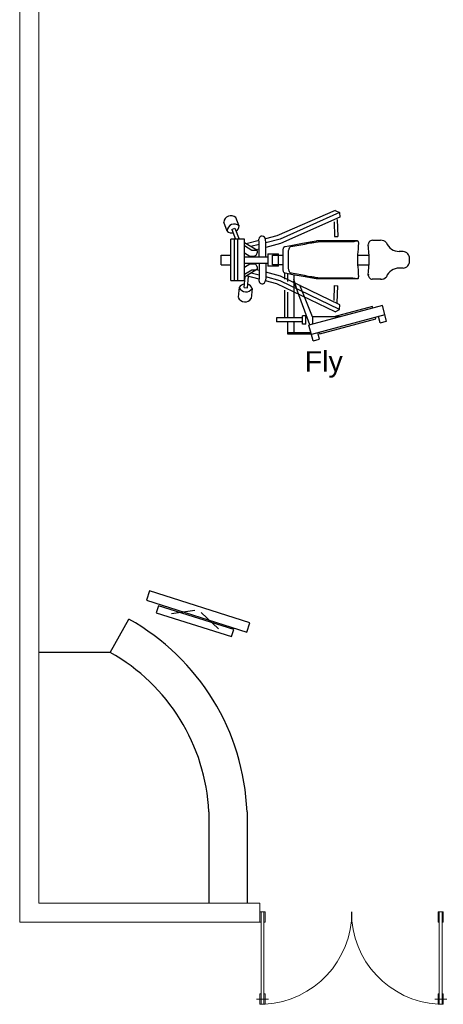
# Model space of a CAD drawing. Header units: millimetres. Extents: x 217.8 to 250.3, y 155.3 to 171.1.
# Tile 1 of 35: x 217.8 to 221.1, y 155.3 to 163. Entities that reach past the tile are written whole.
import ezdxf

# ---------------------------------------------------------------- set-up
doc = ezdxf.new("R2010")
doc.units = ezdxf.units.MM
doc.layers.add('ARREDI_attrezzature', color=175, linetype='Continuous')
for name, color, linetype, lineweight in [('MURATURA_sezioni', 5, 'Continuous', 18), ('PORTE_infissi', 252, 'Continuous', 5), ('TESTO', 253, 'Continuous', 25)]:
    doc.layers.add(name, color=color, linetype=linetype, lineweight=lineweight)
doc.styles.get("Standard").update_dxf_attribs({"font": 'ARIAL.TTF'})

msp = doc.modelspace()

# ---------------------------------------------------------------- linework, layer by layer
at = {"layer": 'ARREDI_attrezzature'}
for p, q in [((220.2364, 161.5382), (219.7791, 161.3383)), ((220.2712, 161.52), (219.8051, 161.3133)), ((220.2364, 161.5382), (220.2712, 161.52)), ((220.2718, 161.5205), (220.2749, 161.4836)), ((219.3906, 161.3737), (219.3626, 161.4449)), ((219.4837, 161.4145), (219.4569, 161.4827)), ((220.2749, 161.4836), (219.8093, 161.2773)), ((220.2283, 161.448), (220.2331, 161.3318)), ((220.2529, 161.4668), (220.2584, 161.3326)), ((219.4257, 161.3885), (219.4492, 161.3982)), ((219.4257, 161.3885), (219.456, 161.3117)), ((219.4492, 161.3982), (219.4833, 161.3117)), ((219.7791, 161.3383), (219.6893, 161.3149)), ((219.4171, 160.9878), (219.4171, 161.3117)), ((219.5243, 161.3117), (219.4171, 161.3117)), ((219.4455, 161.3117), (219.4455, 160.9878)), ((219.4737, 160.9878), (219.4737, 161.3117)), ((219.5242, 160.9878), (219.5242, 161.3117)), ((219.6221, 161.2248), (219.5242, 161.2843)), ((219.5242, 161.2616), (219.5831, 161.2258)), ((219.5243, 161.3021), (219.5243, 161.3117)), ((219.6399, 161.3021), (219.5384, 161.2757)), ((219.6415, 161.2708), (219.5749, 161.2535)), ((219.6415, 161.2871), (219.6389, 161.3118)), ((219.6415, 161.1744), (219.6415, 161.2871)), ((219.6921, 161.2871), (219.6895, 161.3106)), ((219.8051, 161.3133), (219.6921, 161.2839)), ((219.6921, 161.1744), (219.6921, 161.2871)), ((219.8093, 161.2773), (219.6921, 161.2468)), ((219.8453, 161.2545), (219.9024, 161.2656)), ((219.8905, 161.2543), (219.9059, 161.2571)), ((219.9024, 161.2656), (219.9802, 161.2799)), ((219.9059, 161.2571), (219.9369, 161.2628)), ((219.9059, 161.2571), (219.9059, 161.2571)), ((219.9369, 161.2628), (219.9985, 161.274)), ((219.9369, 161.2628), (219.9369, 161.2628)), ((219.9802, 161.2799), (220.0871, 161.2987)), ((219.9985, 161.274), (220.0281, 161.2794)), ((219.9985, 161.274), (219.9985, 161.274)), ((220.0281, 161.2794), (220.0429, 161.2821)), ((220.0281, 161.2794), (220.0281, 161.2794)), ((220.0429, 161.2821), (220.0508, 161.2836)), ((220.0429, 161.2821), (220.0429, 161.2821)), ((220.0508, 161.2836), (220.0549, 161.2843)), ((220.0508, 161.2836), (220.0508, 161.2836)), ((220.0549, 161.2843), (220.0593, 161.285)), ((220.0549, 161.2843), (220.0549, 161.2843)), ((220.0593, 161.285), (220.0705, 161.2864)), ((220.0593, 161.285), (220.0593, 161.285)), ((220.0705, 161.2864), (220.082, 161.2878)), ((220.0705, 161.2864), (220.0705, 161.2864)), ((220.082, 161.2878), (220.1028, 161.2905)), ((220.082, 161.2878), (220.082, 161.2878)), ((220.0871, 161.2987), (220.0896, 161.2991)), ((220.0871, 161.2987), (220.0871, 161.2987)), ((220.0896, 161.2991), (220.0922, 161.2996)), ((220.0896, 161.2991), (220.0896, 161.2991)), ((220.0922, 161.2996), (220.0922, 161.2996)), ((220.0922, 161.2996), (220.0938, 161.2996)), ((220.0928, 161.2996), (220.0922, 161.2996)), ((220.0922, 161.2996), (220.0922, 161.2996)), ((220.0941, 161.2996), (220.0928, 161.2996)), ((220.0963, 161.2996), (220.0941, 161.2996)), ((220.099, 161.2996), (220.0963, 161.2996)), ((220.1034, 161.2996), (220.099, 161.2996)), ((220.1028, 161.2905), (220.3868, 161.2943)), ((220.1028, 161.2905), (220.1028, 161.2905)), ((220.108, 161.2996), (220.1034, 161.2996)), ((220.4076, 161.2996), (220.108, 161.2996)), ((220.2331, 161.3318), (220.2584, 161.3326)), ((220.3868, 161.2943), (220.3949, 161.2958)), ((220.3949, 161.2958), (220.4067, 161.2982)), ((220.3949, 161.2958), (220.3949, 161.2958)), ((220.4067, 161.2982), (220.4117, 161.2994)), ((220.4067, 161.2982), (220.4067, 161.2982)), ((220.4125, 161.2996), (220.4076, 161.2996)), ((220.4117, 161.2994), (220.4129, 161.2997)), ((220.4117, 161.2994), (220.4117, 161.2994)), ((220.4125, 161.2996), (220.4125, 161.2996)), ((220.4129, 161.2997), (220.4129, 161.2997)), ((220.4129, 161.2997), (220.4141, 161.2995)), ((220.4141, 161.2995), (220.4141, 161.2995)), ((220.4141, 161.2995), (220.4154, 161.2984)), ((220.4154, 161.2984), (220.4162, 161.2973)), ((220.4162, 161.2973), (220.4162, 161.2973)), ((220.4162, 161.2973), (220.4176, 161.2941)), ((220.4176, 161.2941), (220.4188, 161.2901)), ((220.4179, 161.2635), (220.4177, 161.2612)), ((220.4177, 161.2612), (220.4177, 161.2612)), ((220.4177, 161.2612), (220.4177, 161.2518)), ((220.4183, 161.2658), (220.4179, 161.2635)), ((220.4179, 161.2635), (220.4179, 161.2635)), ((220.4193, 161.2705), (220.4183, 161.2658)), ((220.4183, 161.2658), (220.4183, 161.2658)), ((220.4188, 161.2901), (220.4193, 161.2869)), ((220.4193, 161.2869), (220.4193, 161.2869)), ((220.4193, 161.2869), (220.4199, 161.2835)), ((220.42, 161.2744), (220.4193, 161.2705)), ((220.4193, 161.2705), (220.4193, 161.2705)), ((220.4199, 161.2835), (220.4199, 161.2835)), ((220.4199, 161.2835), (220.4203, 161.2794)), ((220.4203, 161.2794), (220.42, 161.2744)), ((220.4203, 161.2794), (220.4203, 161.2794)), ((220.5296, 161.3031), (220.5932, 161.3032)), ((219.3425, 161.1116), (219.3425, 161.1878)), ((219.3425, 161.1878), (219.4171, 161.1878)), ((219.5242, 161.2055), (219.5666, 161.1798)), ((219.5666, 161.1798), (219.6012, 161.1798)), ((219.5831, 161.2258), (219.6177, 161.2258)), ((219.6012, 161.1798), (219.6068, 161.181)), ((219.6068, 161.181), (219.6095, 161.1823)), ((219.6095, 161.1823), (219.6127, 161.1845)), ((219.6127, 161.1845), (219.6164, 161.1878)), ((219.6164, 161.1878), (219.62, 161.192)), ((219.6415, 161.2337), (219.6177, 161.2275)), ((219.6186, 161.2258), (219.6177, 161.2258)), ((219.6226, 161.2245), (219.6186, 161.2258)), ((219.62, 161.192), (219.6228, 161.1964)), ((219.6239, 161.2236), (219.6226, 161.2245)), ((219.6226, 161.2245), (219.6226, 161.2245)), ((219.6228, 161.1964), (219.6251, 161.2012)), ((219.6254, 161.2218), (219.6239, 161.2236)), ((219.6251, 161.2012), (219.6257, 161.2028)), ((219.6265, 161.2198), (219.6254, 161.2218)), ((219.6257, 161.2028), (219.6276, 161.2114)), ((219.6273, 161.2172), (219.6265, 161.2198)), ((219.6277, 161.2143), (219.6273, 161.2172)), ((219.6276, 161.2114), (219.6277, 161.2143)), ((219.7099, 161.1967), (219.7919, 161.1967)), ((219.7099, 161.1967), (219.7099, 161.1014)), ((219.7443, 161.1871), (219.828, 161.1871)), ((219.7443, 161.1109), (219.7443, 161.1871)), ((219.7919, 161.1014), (219.7919, 161.1967)), ((219.828, 161.2155), (219.8283, 161.2233)), ((219.828, 161.2142), (219.828, 161.2155)), ((219.828, 161.2155), (219.828, 161.2155)), ((219.828, 161.2129), (219.828, 161.2142)), ((219.828, 161.2142), (219.828, 161.2142)), ((219.828, 161.0866), (219.828, 161.2129)), ((219.828, 161.2129), (219.828, 161.2129)), ((219.8283, 161.2233), (219.8292, 161.2313)), ((219.8292, 161.2313), (219.8296, 161.2339)), ((219.8296, 161.2339), (219.8309, 161.2399)), ((219.8296, 161.2339), (219.8296, 161.2339)), ((219.8309, 161.2399), (219.8324, 161.2443)), ((219.8324, 161.2443), (219.8341, 161.2477)), ((219.8341, 161.2477), (219.8362, 161.2508)), ((219.8341, 161.2477), (219.8341, 161.2477)), ((219.8362, 161.2508), (219.8383, 161.2527)), ((219.8383, 161.2527), (219.8402, 161.2536)), ((219.8402, 161.2536), (219.8427, 161.254)), ((219.8402, 161.2536), (219.8402, 161.2536)), ((219.8427, 161.254), (219.8453, 161.2545)), ((219.8427, 161.254), (219.8427, 161.254)), ((219.8453, 161.2545), (219.8453, 161.2545)), ((219.87, 161.2144), (219.8701, 161.2171)), ((219.87, 161.2116), (219.87, 161.2144)), ((219.87, 161.2144), (219.87, 161.2144)), ((219.87, 161.2062), (219.87, 161.2116)), ((219.87, 161.2116), (219.87, 161.2116)), ((219.87, 161.1951), (219.87, 161.2062)), ((219.87, 161.2062), (219.87, 161.2062)), ((219.87, 161.1517), (219.87, 161.1951)), ((219.87, 161.1951), (219.87, 161.1951)), ((219.8701, 161.2171), (219.8711, 161.221)), ((219.8701, 161.2171), (219.8701, 161.2171)), ((219.8711, 161.221), (219.8715, 161.2223)), ((219.8715, 161.2223), (219.8734, 161.2272)), ((219.8715, 161.2223), (219.8715, 161.2223)), ((219.8734, 161.2272), (219.8758, 161.2339)), ((219.8734, 161.2272), (219.8734, 161.2272)), ((219.8758, 161.2339), (219.8764, 161.2362)), ((219.8764, 161.2362), (219.8783, 161.2431)), ((219.8764, 161.2362), (219.8764, 161.2362)), ((219.8783, 161.2431), (219.8792, 161.2453)), ((219.8792, 161.2453), (219.8809, 161.2487)), ((219.8792, 161.2453), (219.8792, 161.2453)), ((219.8809, 161.2487), (219.8827, 161.2512)), ((219.8827, 161.2512), (219.8847, 161.2528)), ((219.8827, 161.2512), (219.8827, 161.2512)), ((219.8847, 161.2528), (219.8866, 161.2536)), ((219.8847, 161.2528), (219.8847, 161.2528)), ((219.8866, 161.2536), (219.8905, 161.2543)), ((219.8866, 161.2536), (219.8866, 161.2536)), ((219.8905, 161.2543), (219.8905, 161.2543)), ((220.4134, 161.1921), (220.4122, 161.1695)), ((220.4131, 161.1878), (220.505, 161.1878)), ((220.415, 161.2115), (220.4134, 161.1921)), ((220.4177, 161.2339), (220.415, 161.2115)), ((220.4177, 161.2518), (220.4177, 161.2518)), ((220.4177, 161.2518), (220.4177, 161.2339)), ((220.4177, 161.2339), (220.4177, 161.2339)), ((220.7708, 161.2145), (220.7405, 161.2153)), ((219.3425, 161.1116), (219.4171, 161.1116)), ((219.5242, 161.1744), (219.7099, 161.1744)), ((219.5242, 161.1236), (219.7099, 161.1236)), ((219.5242, 161.0925), (219.5666, 161.1183)), ((219.5666, 161.1183), (219.6012, 161.1183)), ((219.6019, 161.1183), (219.6012, 161.1183)), ((219.6044, 161.1179), (219.6019, 161.1183)), ((219.6072, 161.117), (219.6044, 161.1179)), ((219.6105, 161.1152), (219.6072, 161.117)), ((219.614, 161.1126), (219.6105, 161.1152)), ((219.6171, 161.1095), (219.614, 161.1126)), ((219.6207, 161.105), (219.6171, 161.1095)), ((219.6257, 161.0953), (219.6207, 161.105)), ((219.6415, 161.1236), (219.6415, 161.011)), ((219.6921, 161.1236), (219.6921, 161.011)), ((219.828, 161.1109), (219.7443, 161.1109)), ((219.87, 161.1071), (219.87, 161.1517)), ((219.87, 161.1517), (219.87, 161.1517)), ((219.87, 161.0847), (219.87, 161.1071)), ((219.87, 161.1071), (219.87, 161.1071)), ((220.4122, 161.1695), (220.4119, 161.151)), ((220.4119, 161.151), (220.4122, 161.1306)), ((220.4122, 161.1306), (220.4132, 161.11)), ((220.4131, 161.1116), (220.505, 161.1116)), ((220.4132, 161.11), (220.4147, 161.0912)), ((220.82, 161.1406), (220.82, 161.1597)), ((219.6221, 161.0733), (219.5242, 161.0138)), ((219.5242, 161.0365), (219.5831, 161.0723)), ((219.6415, 161.0287), (219.5765, 161.0456)), ((219.5831, 161.0723), (219.6177, 161.0723)), ((219.6177, 161.0723), (219.6221, 161.0733)), ((219.6415, 161.0658), (219.6193, 161.0716)), ((219.6221, 161.0733), (219.6226, 161.0736)), ((219.6226, 161.0736), (219.6258, 161.0769)), ((219.6226, 161.0736), (219.6226, 161.0736)), ((219.6262, 161.0938), (219.6257, 161.0953)), ((219.6258, 161.0769), (219.6268, 161.079)), ((219.6273, 161.0893), (219.6262, 161.0938)), ((219.6268, 161.079), (219.6275, 161.0819)), ((219.6277, 161.0855), (219.6273, 161.0893)), ((219.6275, 161.0819), (219.6277, 161.0855)), ((219.8093, 161.0222), (219.6921, 161.0527)), ((219.7919, 161.1014), (219.7099, 161.1014)), ((219.828, 161.0852), (219.828, 161.0866)), ((219.828, 161.0866), (219.828, 161.0866)), ((219.828, 161.0839), (219.828, 161.0852)), ((219.828, 161.0852), (219.828, 161.0852)), ((219.828, 161.0813), (219.828, 161.0839)), ((219.828, 161.0839), (219.828, 161.0839)), ((219.8285, 161.0733), (219.828, 161.0813)), ((219.8296, 161.0656), (219.8285, 161.0733)), ((219.8305, 161.0613), (219.8296, 161.0656)), ((219.8296, 161.0656), (219.8296, 161.0656)), ((219.8322, 161.0559), (219.8305, 161.0613)), ((219.8341, 161.0518), (219.8322, 161.0559)), ((219.8345, 161.0509), (219.8341, 161.0518)), ((219.8341, 161.0518), (219.8341, 161.0518)), ((219.8363, 161.0486), (219.8345, 161.0509)), ((219.8384, 161.0468), (219.8363, 161.0486)), ((219.8402, 161.0459), (219.8384, 161.0468)), ((219.8427, 161.0454), (219.8402, 161.0459)), ((219.8402, 161.0459), (219.8402, 161.0459)), ((219.8418, 160.9973), (219.8418, 161.0456)), ((219.8453, 161.045), (219.8427, 161.0454)), ((219.8427, 161.0454), (219.8427, 161.0454)), ((219.9062, 161.0332), (219.8453, 161.045)), ((219.8453, 161.045), (219.8453, 161.045)), ((219.8632, 161.0417), (219.8632, 160.981)), ((219.8702, 161.082), (219.87, 161.0847)), ((219.87, 161.0847), (219.87, 161.0847)), ((219.8709, 161.0792), (219.8702, 161.082)), ((219.8702, 161.082), (219.8702, 161.082)), ((219.8729, 161.0737), (219.8709, 161.0792)), ((219.8709, 161.0792), (219.8709, 161.0792)), ((219.8746, 161.0692), (219.8729, 161.0737)), ((219.8729, 161.0737), (219.8729, 161.0737)), ((219.8764, 161.0633), (219.8746, 161.0692)), ((219.8783, 161.0565), (219.8764, 161.0633)), ((219.8764, 161.0633), (219.8764, 161.0633)), ((219.8804, 161.0518), (219.8783, 161.0565)), ((219.8816, 161.0497), (219.8804, 161.0518)), ((219.8804, 161.0518), (219.8804, 161.0518)), ((219.8836, 161.0475), (219.8816, 161.0497)), ((219.8853, 161.0463), (219.8836, 161.0475)), ((219.8836, 161.0475), (219.8836, 161.0475)), ((219.887, 161.0458), (219.8853, 161.0463)), ((219.8853, 161.0463), (219.8853, 161.0463)), ((219.894, 161.0445), (219.887, 161.0458)), ((219.887, 161.0458), (219.887, 161.0458)), ((219.9084, 161.0419), (219.894, 161.0445)), ((219.894, 161.0445), (219.894, 161.0445)), ((219.9849, 161.0188), (219.9062, 161.0332)), ((219.938, 161.0365), (219.9084, 161.0419)), ((219.9084, 161.0419), (219.9084, 161.0419)), ((219.9137, 161.0325), (219.9137, 160.9424)), ((219.9966, 161.0258), (219.938, 161.0365)), ((219.938, 161.0365), (219.938, 161.0365)), ((220.0264, 161.0203), (219.9966, 161.0258)), ((219.9966, 161.0258), (219.9966, 161.0258)), ((220.4147, 161.0912), (220.4169, 161.072)), ((220.4169, 161.072), (220.4177, 161.0656)), ((220.4177, 161.0656), (220.4177, 161.0656)), ((220.4177, 161.0656), (220.4177, 161.046)), ((220.4177, 161.046), (220.4177, 161.046)), ((220.4177, 161.046), (220.4177, 161.0413)), ((220.4177, 161.0413), (220.4177, 161.0413)), ((220.4177, 161.0413), (220.4177, 161.0389)), ((220.4177, 161.0389), (220.4177, 161.0389)), ((220.4177, 161.0389), (220.4178, 161.0364)), ((220.4178, 161.0364), (220.4178, 161.0364)), ((220.4178, 161.0364), (220.4188, 161.0315)), ((220.4188, 161.0315), (220.4188, 161.0315)), ((220.4188, 161.0315), (220.4198, 161.0269)), ((220.4198, 161.0269), (220.4198, 161.0269)), ((220.4198, 161.0269), (220.4203, 161.0224)), ((220.7708, 161.0858), (220.7405, 161.085)), ((219.4171, 160.9878), (219.5243, 160.9878)), ((219.5225, 160.9336), (219.531, 161.0179)), ((219.5243, 160.9878), (219.5243, 160.9973)), ((219.6401, 160.9974), (219.54, 161.0234)), ((219.5478, 160.9315), (219.5566, 161.0191)), ((219.6415, 161.011), (219.639, 160.9874)), ((219.7791, 160.9612), (219.6892, 160.9846)), ((219.6921, 161.011), (219.6895, 160.9874)), ((219.8051, 160.9862), (219.6921, 161.0156)), ((220.2364, 160.7413), (219.7791, 160.9612)), ((220.2712, 160.7595), (219.8051, 160.9862)), ((220.2749, 160.7959), (219.8093, 161.0222)), ((219.9327, 160.9278), (219.9137, 160.999)), ((219.9137, 160.988), (219.9137, 160.6941)), ((220.0375, 160.6395), (219.9137, 160.9814)), ((220.0597, 160.7036), (219.961, 160.9518)), ((220.0871, 161.0008), (219.9849, 161.0188)), ((220.0417, 161.0176), (220.0264, 161.0203)), ((220.0264, 161.0203), (220.0264, 161.0203)), ((220.049, 161.0162), (220.0417, 161.0176)), ((220.0417, 161.0176), (220.0417, 161.0176)), ((220.0528, 161.0155), (220.049, 161.0162)), ((220.049, 161.0162), (220.049, 161.0162)), ((220.0572, 161.0148), (220.0528, 161.0155)), ((220.0528, 161.0155), (220.0528, 161.0155)), ((220.0671, 161.0135), (220.0572, 161.0148)), ((220.0572, 161.0148), (220.0572, 161.0148)), ((220.0731, 161.0128), (220.0671, 161.0135)), ((220.0671, 161.0135), (220.0671, 161.0135)), ((220.0791, 161.012), (220.0731, 161.0128)), ((220.0731, 161.0128), (220.0731, 161.0128)), ((220.1003, 161.0093), (220.0791, 161.012)), ((220.0791, 161.012), (220.0791, 161.012)), ((220.0896, 161.0003), (220.0871, 161.0008)), ((220.0871, 161.0008), (220.0871, 161.0008)), ((220.0922, 160.9999), (220.0896, 161.0003)), ((220.0896, 161.0003), (220.0896, 161.0003)), ((220.0914, 160.9999), (220.0907, 160.9999)), ((220.0922, 160.9999), (220.0914, 160.9999)), ((220.0914, 160.9999), (220.0914, 160.9999)), ((220.4125, 160.9999), (220.0922, 160.9999)), ((220.0922, 160.9999), (220.0922, 160.9999)), ((220.0938, 160.9999), (220.0922, 160.9999)), ((220.0922, 160.9999), (220.0922, 160.9999)), ((220.0938, 160.9999), (220.0938, 160.9999)), ((220.3753, 161.0071), (220.1003, 161.0093)), ((220.1003, 161.0093), (220.1003, 161.0093)), ((220.2283, 160.8315), (220.2331, 160.9477)), ((220.2331, 160.9477), (220.2584, 160.9469)), ((220.3949, 161.0037), (220.3753, 161.0071)), ((220.4061, 161.0014), (220.3949, 161.0037)), ((220.3949, 161.0037), (220.3949, 161.0037)), ((220.4111, 161.0002), (220.4061, 161.0014)), ((220.4061, 161.0014), (220.4061, 161.0014)), ((220.4122, 160.9999), (220.4111, 161.0002)), ((220.4111, 161.0002), (220.4111, 161.0002)), ((220.4133, 160.9998), (220.4122, 160.9999)), ((220.4122, 160.9999), (220.4122, 160.9999)), ((220.4125, 160.9999), (220.4125, 160.9999)), ((220.4139, 161), (220.4133, 160.9998)), ((220.4133, 160.9998), (220.4133, 160.9998)), ((220.4155, 161.0012), (220.4139, 161)), ((220.4169, 161.0034), (220.4155, 161.0012)), ((220.4155, 161.0012), (220.4155, 161.0012)), ((220.4181, 161.0064), (220.4169, 161.0034)), ((220.419, 161.0106), (220.4181, 161.0064)), ((220.4202, 161.0182), (220.419, 161.0106)), ((220.419, 161.0106), (220.419, 161.0106)), ((220.4203, 161.0203), (220.4202, 161.0182)), ((220.4202, 161.0182), (220.4202, 161.0182)), ((220.4203, 161.0224), (220.4203, 161.0224)), ((220.4203, 161.0224), (220.4203, 161.0203)), ((220.4203, 161.0203), (220.4203, 161.0203)), ((220.5946, 160.9984), (220.529, 160.9984)), ((219.4844, 160.9349), (219.4765, 160.8563)), ((219.5225, 160.9336), (219.5478, 160.9315)), ((219.5855, 160.925), (219.5776, 160.8463)), ((219.8418, 160.6941), (219.8418, 160.9133)), ((219.8632, 160.8969), (219.8632, 160.6941)), ((220.2529, 160.8127), (220.2584, 160.9469)), ((220.2719, 160.7598), (220.2749, 160.7959)), ((220.6079, 160.7923), (220.0313, 160.6378)), ((220.6276, 160.7187), (220.051, 160.5642)), ((220.5309, 160.7848), (220.228, 160.7037)), ((220.2364, 160.7413), (220.2719, 160.7598)), ((220.5342, 160.7726), (220.5309, 160.7848)), ((220.6407, 160.6696), (220.6079, 160.7923)), ((219.981, 160.6941), (219.7765, 160.6941)), ((219.7765, 160.6941), (219.7765, 160.6624)), ((219.981, 160.6624), (219.7765, 160.6624)), ((219.8632, 160.6624), (219.8632, 160.5699)), ((219.9137, 160.6624), (219.9137, 160.5794)), ((220.0071, 160.7101), (219.981, 160.7101)), ((219.981, 160.6466), (219.981, 160.7101)), ((220.0071, 160.6466), (219.981, 160.6466)), ((220.0071, 160.6466), (220.0071, 160.7101)), ((220.058, 160.7037), (220.058, 160.645)), ((220.2757, 160.7037), (220.058, 160.7037)), ((220.1156, 160.5683), (220.5572, 160.6867)), ((220.5572, 160.6867), (220.5539, 160.6989)), ((220.5917, 160.6565), (220.5785, 160.7055)), ((220.5917, 160.6565), (220.6407, 160.6696)), ((219.8632, 160.5794), (220.047, 160.5794)), ((219.8632, 160.5699), (220.0495, 160.5699)), ((220.0642, 160.5151), (220.0313, 160.6378)), ((220.1133, 160.5283), (220.1001, 160.5774)), ((220.1123, 160.5806), (220.1156, 160.5683)), ((220.0642, 160.5151), (220.1133, 160.5283)), ((218.7785, 158.5531), (218.7555, 158.4804)), ((218.7555, 158.4804), (219.5443, 158.2306)), ((219.5674, 158.3033), (218.7785, 158.5531)), ((218.8502, 158.4368), (218.8329, 158.3822)), ((219.4418, 158.2494), (218.8502, 158.4368)), ((218.4717, 158.0698), (218.618, 158.3318)), ((218.8329, 158.3822), (219.4245, 158.1949)), ((219.1364, 158.3988), (218.9521, 158.3738)), ((219.1859, 158.3832), (219.3223, 158.2566)), ((219.4245, 158.1949), (219.4418, 158.2494)), ((219.5443, 158.2306), (219.5674, 158.3033)), ((218.4717, 158.0698), (217.9104, 158.0698)), ((219.2449, 156.8203), (219.2449, 156.1043)), ((219.5452, 156.8203), (219.5452, 156.1043))]:
    msp.add_line(p, q, dxfattribs=at)
for centre, radius, start, end in [((219.4195, 161.439), 0.0571, 48.75477, 174.21145), ((219.4455, 161.3729), 0.0571, 48.7763, 174.23296), ((219.4263, 161.4183), 0.0571, 305.59306, 357.03813), ((219.4263, 161.4183), 0.0571, 231.33567, 279.91746), ((219.6643, 161.3106), 0.0254, 357.46094, 177.46094), ((219.3555, 161.1516), 1.1481, 353.93114, 5.98908), ((220.529, 161.2713), 0.0317, 90.11598, 191.69411), ((220.5985, 161.2527), 0.0508, 37.20037, 95.65771), ((220.7436, 161.3296), 0.1143, 203.82973, 268.44535), ((220.7694, 161.1637), 0.0508, 355.46156, 88.44535), ((220.7694, 161.1366), 0.0508, 271.55465, 4.53844), ((220.5289, 161.0302), 0.0317, 168.22611, 270.00651), ((220.7436, 160.9707), 0.1143, 91.55465, 156.17027), ((219.5327, 160.9036), 0.0571, 97.47106, 147.80742), ((219.5327, 160.9036), 0.0571, 22.32007, 71.81139), ((219.6643, 160.9874), 0.0254, 165.28034, 2.53906), ((220.5985, 161.0476), 0.0508, 264.34229, 322.79963), ((219.5372, 160.9558), 0.0571, 202.32007, 327.80742), ((219.5293, 160.8772), 0.0571, 202.32007, 327.80848), ((217.7342, 156.7495), 1.8124, 2.23969, 60.8156), ((217.7342, 156.7495), 1.5124, 2.68425, 60.8156)]:
    msp.add_arc(centre, radius, start, end, dxfattribs=at)
at = {"layer": 'MURATURA_sezioni'}
for p, q in [((217.7604, 155.9543), (217.7604, 171.1043)), ((217.9104, 156.1043), (217.9104, 170.9543)), ((217.9104, 156.1043), (219.6464, 156.1043)), ((219.6464, 156.1043), (219.6464, 155.9543)), ((217.7604, 155.9543), (219.6464, 155.9543))]:
    msp.add_line(p, q, dxfattribs=at)
at = {"layer": 'PORTE_infissi'}
for p, q in [((219.6201, 155.3517), (219.7136, 155.3517)), ((221.1127, 155.3517), (221.0192, 155.3517))]:
    msp.add_line(p, q, dxfattribs=at)
for points in [[(219.6551, 156.0367), (219.6464, 156.0367), (219.6464, 155.9543), (219.6551, 155.9543)], [(219.6559, 155.3105), (219.6559, 156.0367), (219.6777, 156.0367), (219.6777, 155.3105)], [(219.6785, 156.0367), (219.6873, 156.0367), (219.6873, 155.9543), (219.6785, 155.9543)], [(221.0542, 156.0367), (221.0455, 156.0367), (221.0455, 155.9543), (221.0542, 155.9543)], [(221.0768, 155.3105), (221.0768, 156.0367), (221.055, 156.0367), (221.055, 155.3105)], [(221.0776, 156.0367), (221.0864, 156.0367), (221.0864, 155.9543), (221.0776, 155.9543)], [(219.6551, 155.3105), (219.6464, 155.3105), (219.6464, 155.3929), (219.6551, 155.3929)], [(219.6785, 155.3105), (219.6873, 155.3105), (219.6873, 155.3929), (219.6785, 155.3929)], [(221.0542, 155.3105), (221.0455, 155.3105), (221.0455, 155.3929), (221.0542, 155.3929)], [(221.0776, 155.3105), (221.0864, 155.3105), (221.0864, 155.3929), (221.0776, 155.3929)]]:
    msp.add_lwpolyline(points, close=True, dxfattribs=at)
at = {"layer": 'PORTE_infissi', "const_width": 0.00436}
for points in [[(219.6437, 155.333), (219.6437, 155.3705)], [(219.6899, 155.333), (219.6899, 155.3705)], [(221.0429, 155.333), (221.0429, 155.3705)]]:
    msp.add_lwpolyline(points, dxfattribs=at)
at = {"layer": 'PORTE_infissi'}
for centre, start, end in [((219.6414, 156.0367), 273.61892, 0), ((221.0914, 156.0367), 180, 266.38108)]:
    msp.add_arc(centre, 0.7271, start, end, dxfattribs=at)

# ---------------------------------------------------------------- texts
at = {"layer": 'TESTO'}
msp.add_text('      Fly', height=0.16, dxfattribs=at).set_placement((219.6265, 160.2732))

doc.saveas('drawing.dxf')
